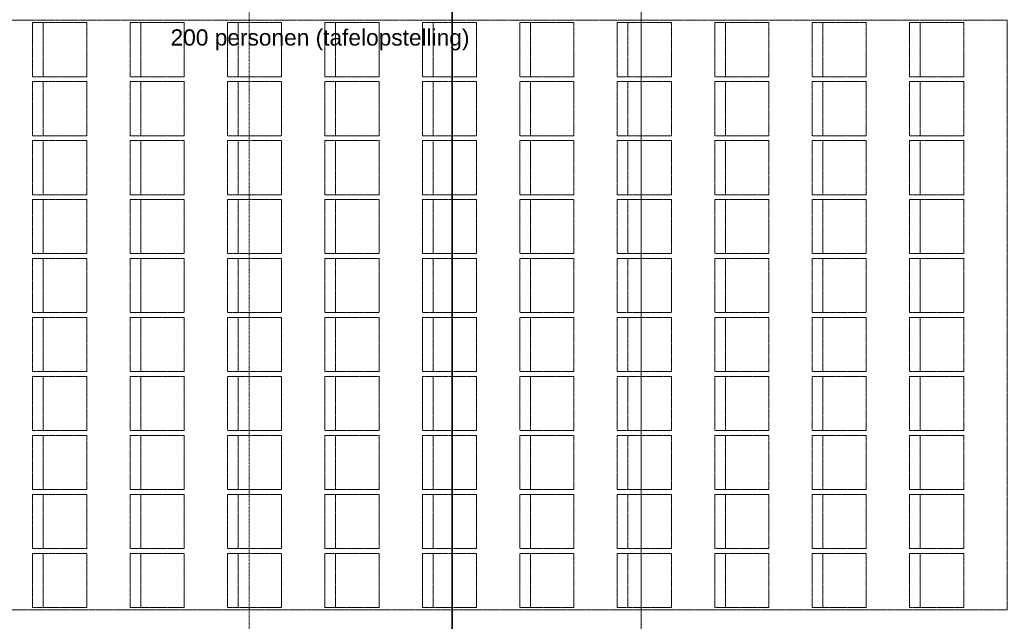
# Model space of a CAD drawing. Extents: x 0 to 92550, y 0 to 59400.
# Tile 44 of 87: x 33620 to 42714, y 13799 to 19352. Entities that reach past the tile are written whole.
import ezdxf
from ezdxf.xclip import XClip

# ---------------------------------------------------------------- set-up
doc = ezdxf.new("R2010")
doc.units = 0
doc.header["$MEASUREMENT"] = 0
doc.header["$XCLIPFRAME"] = 0
for name, pattern in [('Streep-punt fijn', [1251.000023, 626.000023, -312.5, 0, -312.5]), ('Streep-streepje', [1300, 1000, -100, 100, -100]), ('Streeplijn fijn', [234.119993, 155.999994, -78.119999])]:
    doc.linetypes.add(name, pattern=pattern)
for name, color, linetype in [('ZZ 74 Sanitair', 7, 'Continuous'), ('ZZ A Stramien', 7, 'Continuous'), ('ZZ Aankleding 2D tek', 7, 'Continuous'), ('ZZ Markers doorsnede', 7, 'Continuous'), ('ZZ Zone Gebruiksruimten', 7, 'Continuous')]:
    doc.layers.add(name, color=color, linetype=linetype)
doc.styles.add('GENERATED_STYLE_1', font='arial.ttf')
doc.linetypes.add('ALG - Zigzag', pattern='A,0,[1,1450KLW_TO-100_Plattegrond Begane grond1.Shx,S=2.239859,R=0,X=0,Y=-0.000705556],-282.222223,0', length=282.222223)

# ---------------------------------------------------------------- blocks, each defined once
blk = doc.blocks.new('Drawing_1_1', base_point=(5738.9, 6500))
at = {"layer": 'ZZ 74 Sanitair', "color": 174, "linetype": 'Streeplijn fijn', "lineweight": 5, "ltscale": 0.01, "true_color": 0x0000aa}
for p, q in [((33837.5, 18826), (33837.5, 19326)), ((34737.5, 18826), (34737.5, 19326)), ((35637.5, 18826), (35637.5, 19326)), ((36537.5, 18826), (36537.5, 19326)), ((37437.5, 18826), (37437.5, 19326)), ((38337.5, 18826), (38337.5, 19326)), ((39237.5, 18826), (39237.5, 19326)), ((40137.5, 18826), (40137.5, 19326)), ((41037.5, 18826), (41037.5, 19326)), ((41937.5, 18826), (41937.5, 19326)), ((33837.5, 18281.6), (33837.5, 18781.6)), ((34737.5, 18281.6), (34737.5, 18781.6)), ((35637.5, 18281.6), (35637.5, 18781.6)), ((36537.5, 18281.6), (36537.5, 18781.6)), ((37437.5, 18281.6), (37437.5, 18781.6)), ((38337.5, 18281.6), (38337.5, 18781.6)), ((39237.5, 18281.6), (39237.5, 18781.6)), ((40137.5, 18281.6), (40137.5, 18781.6)), ((41037.5, 18281.6), (41037.5, 18781.6)), ((41937.5, 18281.6), (41937.5, 18781.6)), ((33837.5, 17737.1), (33837.5, 18237.1)), ((34737.5, 17737.1), (34737.5, 18237.1)), ((35637.5, 17737.1), (35637.5, 18237.1)), ((36537.5, 17737.1), (36537.5, 18237.1)), ((37437.5, 17737.1), (37437.5, 18237.1)), ((38337.5, 17737.1), (38337.5, 18237.1)), ((39237.5, 17737.1), (39237.5, 18237.1)), ((40137.5, 17737.1), (40137.5, 18237.1)), ((41037.5, 17737.1), (41037.5, 18237.1)), ((41937.5, 17737.1), (41937.5, 18237.1)), ((33837.5, 17192.7), (33837.5, 17692.7)), ((34737.5, 17192.7), (34737.5, 17692.7)), ((35637.5, 17192.7), (35637.5, 17692.7)), ((36537.5, 17192.7), (36537.5, 17692.7)), ((37437.5, 17192.7), (37437.5, 17692.7)), ((38337.5, 17192.7), (38337.5, 17692.7)), ((39237.5, 17192.7), (39237.5, 17692.7)), ((40137.5, 17192.7), (40137.5, 17692.7)), ((41037.5, 17192.7), (41037.5, 17692.7)), ((41937.5, 17192.7), (41937.5, 17692.7)), ((33837.5, 16648.2), (33837.5, 17148.2)), ((34737.5, 16648.2), (34737.5, 17148.2)), ((35637.5, 16648.2), (35637.5, 17148.2)), ((36537.5, 16648.2), (36537.5, 17148.2)), ((37437.5, 16648.2), (37437.5, 17148.2)), ((38337.5, 16648.2), (38337.5, 17148.2)), ((39237.5, 16648.2), (39237.5, 17148.2)), ((40137.5, 16648.2), (40137.5, 17148.2)), ((41037.5, 16648.2), (41037.5, 17148.2)), ((41937.5, 16648.2), (41937.5, 17148.2)), ((33837.5, 16103.8), (33837.5, 16603.8)), ((34737.5, 16103.8), (34737.5, 16603.8)), ((35637.5, 16103.8), (35637.5, 16603.8)), ((36537.5, 16103.8), (36537.5, 16603.8)), ((37437.5, 16103.8), (37437.5, 16603.8)), ((38337.5, 16103.8), (38337.5, 16603.8)), ((39237.5, 16103.8), (39237.5, 16603.8)), ((40137.5, 16103.8), (40137.5, 16603.8)), ((41037.5, 16103.8), (41037.5, 16603.8)), ((41937.5, 16103.8), (41937.5, 16603.8)), ((33837.5, 15559.3), (33837.5, 16059.3)), ((34737.5, 15559.3), (34737.5, 16059.3)), ((35637.5, 15559.3), (35637.5, 16059.3)), ((36537.5, 15559.3), (36537.5, 16059.3)), ((37437.5, 15559.3), (37437.5, 16059.3)), ((38337.5, 15559.3), (38337.5, 16059.3)), ((39237.5, 15559.3), (39237.5, 16059.3)), ((40137.5, 15559.3), (40137.5, 16059.3)), ((41037.5, 15559.3), (41037.5, 16059.3)), ((41937.5, 15559.3), (41937.5, 16059.3)), ((33837.5, 15014.9), (33837.5, 15514.9)), ((34737.5, 15014.9), (34737.5, 15514.9)), ((35637.5, 15014.9), (35637.5, 15514.9)), ((36537.5, 15014.9), (36537.5, 15514.9)), ((37437.5, 15014.9), (37437.5, 15514.9)), ((38337.5, 15014.9), (38337.5, 15514.9)), ((39237.5, 15014.9), (39237.5, 15514.9)), ((40137.5, 15014.9), (40137.5, 15514.9)), ((41037.5, 15014.9), (41037.5, 15514.9)), ((41937.5, 15014.9), (41937.5, 15514.9)), ((33837.5, 14470.4), (33837.5, 14970.4)), ((34737.5, 14470.4), (34737.5, 14970.4)), ((35637.5, 14470.4), (35637.5, 14970.4)), ((36537.5, 14470.4), (36537.5, 14970.4)), ((37437.5, 14470.4), (37437.5, 14970.4)), ((38337.5, 14470.4), (38337.5, 14970.4)), ((39237.5, 14470.4), (39237.5, 14970.4)), ((40137.5, 14470.4), (40137.5, 14970.4)), ((41037.5, 14470.4), (41037.5, 14970.4)), ((41937.5, 14470.4), (41937.5, 14970.4)), ((33837.5, 13926), (33837.5, 14426)), ((34737.5, 13926), (34737.5, 14426)), ((35637.5, 13926), (35637.5, 14426)), ((36537.5, 13926), (36537.5, 14426)), ((37437.5, 13926), (37437.5, 14426)), ((38337.5, 13926), (38337.5, 14426)), ((39237.5, 13926), (39237.5, 14426)), ((40137.5, 13926), (40137.5, 14426)), ((41037.5, 13926), (41037.5, 14426)), ((41937.5, 13926), (41937.5, 14426))]:
    blk.add_line(p, q, dxfattribs=at)
at = {"layer": 'ZZ 74 Sanitair', "color": 174, "linetype": 'Streeplijn fijn', "lineweight": 5, "ltscale": 0.01, "true_color": 0x0000aa, "flags": 128}
for points in [[(29238.9, 19347.5), (42738.9, 19347.5), (42738.9, 13904.5), (29238.9, 13904.5)], [(34238.9, 18826), (33738.9, 18826), (33738.9, 19326), (34238.9, 19326)], [(35138.9, 18826), (34638.9, 18826), (34638.9, 19326), (35138.9, 19326)], [(36038.9, 18826), (35538.9, 18826), (35538.9, 19326), (36038.9, 19326)], [(36938.9, 18826), (36438.9, 18826), (36438.9, 19326), (36938.9, 19326)], [(37838.9, 18826), (37338.9, 18826), (37338.9, 19326), (37838.9, 19326)], [(38738.9, 18826), (38238.9, 18826), (38238.9, 19326), (38738.9, 19326)], [(39638.9, 18826), (39138.9, 18826), (39138.9, 19326), (39638.9, 19326)], [(40538.9, 18826), (40038.9, 18826), (40038.9, 19326), (40538.9, 19326)], [(41438.9, 18826), (40938.9, 18826), (40938.9, 19326), (41438.9, 19326)], [(42338.9, 18826), (41838.9, 18826), (41838.9, 19326), (42338.9, 19326)], [(34238.9, 18281.6), (33738.9, 18281.6), (33738.9, 18781.6), (34238.9, 18781.6)], [(35138.9, 18281.6), (34638.9, 18281.6), (34638.9, 18781.6), (35138.9, 18781.6)], [(36038.9, 18281.6), (35538.9, 18281.6), (35538.9, 18781.6), (36038.9, 18781.6)], [(36938.9, 18281.6), (36438.9, 18281.6), (36438.9, 18781.6), (36938.9, 18781.6)], [(37838.9, 18281.6), (37338.9, 18281.6), (37338.9, 18781.6), (37838.9, 18781.6)], [(38738.9, 18281.6), (38238.9, 18281.6), (38238.9, 18781.6), (38738.9, 18781.6)], [(39638.9, 18281.6), (39138.9, 18281.6), (39138.9, 18781.6), (39638.9, 18781.6)], [(40538.9, 18281.6), (40038.9, 18281.6), (40038.9, 18781.6), (40538.9, 18781.6)], [(41438.9, 18281.6), (40938.9, 18281.6), (40938.9, 18781.6), (41438.9, 18781.6)], [(42338.9, 18281.6), (41838.9, 18281.6), (41838.9, 18781.6), (42338.9, 18781.6)], [(34238.9, 17737.1), (33738.9, 17737.1), (33738.9, 18237.1), (34238.9, 18237.1)], [(35138.9, 17737.1), (34638.9, 17737.1), (34638.9, 18237.1), (35138.9, 18237.1)], [(36038.9, 17737.1), (35538.9, 17737.1), (35538.9, 18237.1), (36038.9, 18237.1)], [(36938.9, 17737.1), (36438.9, 17737.1), (36438.9, 18237.1), (36938.9, 18237.1)], [(37838.9, 17737.1), (37338.9, 17737.1), (37338.9, 18237.1), (37838.9, 18237.1)], [(38738.9, 17737.1), (38238.9, 17737.1), (38238.9, 18237.1), (38738.9, 18237.1)], [(39638.9, 17737.1), (39138.9, 17737.1), (39138.9, 18237.1), (39638.9, 18237.1)], [(40538.9, 17737.1), (40038.9, 17737.1), (40038.9, 18237.1), (40538.9, 18237.1)], [(41438.9, 17737.1), (40938.9, 17737.1), (40938.9, 18237.1), (41438.9, 18237.1)], [(42338.9, 17737.1), (41838.9, 17737.1), (41838.9, 18237.1), (42338.9, 18237.1)], [(34238.9, 17192.7), (33738.9, 17192.7), (33738.9, 17692.7), (34238.9, 17692.7)], [(35138.9, 17192.7), (34638.9, 17192.7), (34638.9, 17692.7), (35138.9, 17692.7)], [(36038.9, 17192.7), (35538.9, 17192.7), (35538.9, 17692.7), (36038.9, 17692.7)], [(36938.9, 17192.7), (36438.9, 17192.7), (36438.9, 17692.7), (36938.9, 17692.7)], [(37838.9, 17192.7), (37338.9, 17192.7), (37338.9, 17692.7), (37838.9, 17692.7)], [(38738.9, 17192.7), (38238.9, 17192.7), (38238.9, 17692.7), (38738.9, 17692.7)], [(39638.9, 17192.7), (39138.9, 17192.7), (39138.9, 17692.7), (39638.9, 17692.7)], [(40538.9, 17192.7), (40038.9, 17192.7), (40038.9, 17692.7), (40538.9, 17692.7)], [(41438.9, 17192.7), (40938.9, 17192.7), (40938.9, 17692.7), (41438.9, 17692.7)], [(42338.9, 17192.7), (41838.9, 17192.7), (41838.9, 17692.7), (42338.9, 17692.7)], [(34238.9, 16648.2), (33738.9, 16648.2), (33738.9, 17148.2), (34238.9, 17148.2)], [(35138.9, 16648.2), (34638.9, 16648.2), (34638.9, 17148.2), (35138.9, 17148.2)], [(36038.9, 16648.2), (35538.9, 16648.2), (35538.9, 17148.2), (36038.9, 17148.2)], [(36938.9, 16648.2), (36438.9, 16648.2), (36438.9, 17148.2), (36938.9, 17148.2)], [(37838.9, 16648.2), (37338.9, 16648.2), (37338.9, 17148.2), (37838.9, 17148.2)], [(38738.9, 16648.2), (38238.9, 16648.2), (38238.9, 17148.2), (38738.9, 17148.2)], [(39638.9, 16648.2), (39138.9, 16648.2), (39138.9, 17148.2), (39638.9, 17148.2)], [(40538.9, 16648.2), (40038.9, 16648.2), (40038.9, 17148.2), (40538.9, 17148.2)], [(41438.9, 16648.2), (40938.9, 16648.2), (40938.9, 17148.2), (41438.9, 17148.2)], [(42338.9, 16648.2), (41838.9, 16648.2), (41838.9, 17148.2), (42338.9, 17148.2)], [(34238.9, 16103.8), (33738.9, 16103.8), (33738.9, 16603.8), (34238.9, 16603.8)], [(35138.9, 16103.8), (34638.9, 16103.8), (34638.9, 16603.8), (35138.9, 16603.8)], [(36038.9, 16103.8), (35538.9, 16103.8), (35538.9, 16603.8), (36038.9, 16603.8)], [(36938.9, 16103.8), (36438.9, 16103.8), (36438.9, 16603.8), (36938.9, 16603.8)], [(37838.9, 16103.8), (37338.9, 16103.8), (37338.9, 16603.8), (37838.9, 16603.8)], [(38738.9, 16103.8), (38238.9, 16103.8), (38238.9, 16603.8), (38738.9, 16603.8)], [(39638.9, 16103.8), (39138.9, 16103.8), (39138.9, 16603.8), (39638.9, 16603.8)], [(40538.9, 16103.8), (40038.9, 16103.8), (40038.9, 16603.8), (40538.9, 16603.8)], [(41438.9, 16103.8), (40938.9, 16103.8), (40938.9, 16603.8), (41438.9, 16603.8)], [(42338.9, 16103.8), (41838.9, 16103.8), (41838.9, 16603.8), (42338.9, 16603.8)], [(34238.9, 15559.3), (33738.9, 15559.3), (33738.9, 16059.3), (34238.9, 16059.3)], [(35138.9, 15559.3), (34638.9, 15559.3), (34638.9, 16059.3), (35138.9, 16059.3)], [(36038.9, 15559.3), (35538.9, 15559.3), (35538.9, 16059.3), (36038.9, 16059.3)], [(36938.9, 15559.3), (36438.9, 15559.3), (36438.9, 16059.3), (36938.9, 16059.3)], [(37838.9, 15559.3), (37338.9, 15559.3), (37338.9, 16059.3), (37838.9, 16059.3)], [(38738.9, 15559.3), (38238.9, 15559.3), (38238.9, 16059.3), (38738.9, 16059.3)], [(39638.9, 15559.3), (39138.9, 15559.3), (39138.9, 16059.3), (39638.9, 16059.3)], [(40538.9, 15559.3), (40038.9, 15559.3), (40038.9, 16059.3), (40538.9, 16059.3)], [(41438.9, 15559.3), (40938.9, 15559.3), (40938.9, 16059.3), (41438.9, 16059.3)], [(42338.9, 15559.3), (41838.9, 15559.3), (41838.9, 16059.3), (42338.9, 16059.3)], [(34238.9, 15014.9), (33738.9, 15014.9), (33738.9, 15514.9), (34238.9, 15514.9)], [(35138.9, 15014.9), (34638.9, 15014.9), (34638.9, 15514.9), (35138.9, 15514.9)], [(36038.9, 15014.9), (35538.9, 15014.9), (35538.9, 15514.9), (36038.9, 15514.9)], [(36938.9, 15014.9), (36438.9, 15014.9), (36438.9, 15514.9), (36938.9, 15514.9)], [(37838.9, 15014.9), (37338.9, 15014.9), (37338.9, 15514.9), (37838.9, 15514.9)], [(38738.9, 15014.9), (38238.9, 15014.9), (38238.9, 15514.9), (38738.9, 15514.9)], [(39638.9, 15014.9), (39138.9, 15014.9), (39138.9, 15514.9), (39638.9, 15514.9)], [(40538.9, 15014.9), (40038.9, 15014.9), (40038.9, 15514.9), (40538.9, 15514.9)], [(41438.9, 15014.9), (40938.9, 15014.9), (40938.9, 15514.9), (41438.9, 15514.9)], [(42338.9, 15014.9), (41838.9, 15014.9), (41838.9, 15514.9), (42338.9, 15514.9)], [(34238.9, 14470.4), (33738.9, 14470.4), (33738.9, 14970.4), (34238.9, 14970.4)], [(35138.9, 14470.4), (34638.9, 14470.4), (34638.9, 14970.4), (35138.9, 14970.4)], [(36038.9, 14470.4), (35538.9, 14470.4), (35538.9, 14970.4), (36038.9, 14970.4)], [(36938.9, 14470.4), (36438.9, 14470.4), (36438.9, 14970.4), (36938.9, 14970.4)], [(37838.9, 14470.4), (37338.9, 14470.4), (37338.9, 14970.4), (37838.9, 14970.4)], [(38738.9, 14470.4), (38238.9, 14470.4), (38238.9, 14970.4), (38738.9, 14970.4)], [(39638.9, 14470.4), (39138.9, 14470.4), (39138.9, 14970.4), (39638.9, 14970.4)], [(40538.9, 14470.4), (40038.9, 14470.4), (40038.9, 14970.4), (40538.9, 14970.4)], [(41438.9, 14470.4), (40938.9, 14470.4), (40938.9, 14970.4), (41438.9, 14970.4)], [(42338.9, 14470.4), (41838.9, 14470.4), (41838.9, 14970.4), (42338.9, 14970.4)], [(34238.9, 13926), (33738.9, 13926), (33738.9, 14426), (34238.9, 14426)], [(35138.9, 13926), (34638.9, 13926), (34638.9, 14426), (35138.9, 14426)], [(36038.9, 13926), (35538.9, 13926), (35538.9, 14426), (36038.9, 14426)], [(36938.9, 13926), (36438.9, 13926), (36438.9, 14426), (36938.9, 14426)], [(37838.9, 13926), (37338.9, 13926), (37338.9, 14426), (37838.9, 14426)], [(38738.9, 13926), (38238.9, 13926), (38238.9, 14426), (38738.9, 14426)], [(39638.9, 13926), (39138.9, 13926), (39138.9, 14426), (39638.9, 14426)], [(40538.9, 13926), (40038.9, 13926), (40038.9, 14426), (40538.9, 14426)], [(41438.9, 13926), (40938.9, 13926), (40938.9, 14426), (41438.9, 14426)], [(42338.9, 13926), (41838.9, 13926), (41838.9, 14426), (42338.9, 14426)]]:
    blk.add_lwpolyline(points, close=True, dxfattribs=at)
at = {"layer": 'ZZ A Stramien', "color": 7, "linetype": 'Streep-punt fijn', "lineweight": 9, "ltscale": 0.01}
blk.add_line((35738.9, 6500), (35738.9, 52900), dxfattribs=at)
at = {"layer": 'ZZ Aankleding 2D tek', "color": 174, "linetype": 'ALG - Zigzag', "lineweight": 5, "ltscale": 0.01, "true_color": 0x0000aa}
blk.add_line((39358.9, 27850), (39358.9, 11845), dxfattribs=at)
at = {"layer": 'ZZ Markers doorsnede', "color": 7, "linetype": 'Streep-streepje', "lineweight": 35, "ltscale": 0.01}
blk.add_line((37613.9, 50300), (37613.9, 9100), dxfattribs=at)
at = {"layer": 'ZZ Zone Gebruiksruimten', "color": 7, "linetype": 'Continuous', "lineweight": 5, "insert": (35013.6, 19263.2), "char_height": 150, "attachment_point": 1, "style": 'GENERATED_STYLE_1'}
blk.add_mtext('\\A1;{\\pql;\\pt0;\\fArial|b0|i0|c0|p0;\\W1.000000;200 personen (tafelopstelling)}', dxfattribs=at)

msp = doc.modelspace()

# ---------------------------------------------------------------- block references
at = {"color": 7, "linetype": 'Continuous', "lineweight": 25, "ltscale": 0.01}
ref = msp.add_blockref('Drawing_1_1', (5738.9, 6500), dxfattribs=at)
XClip(ref).set_block_clipping_path([(1000, 1000), (66950, 58400)])

doc.saveas('drawing.dxf')
